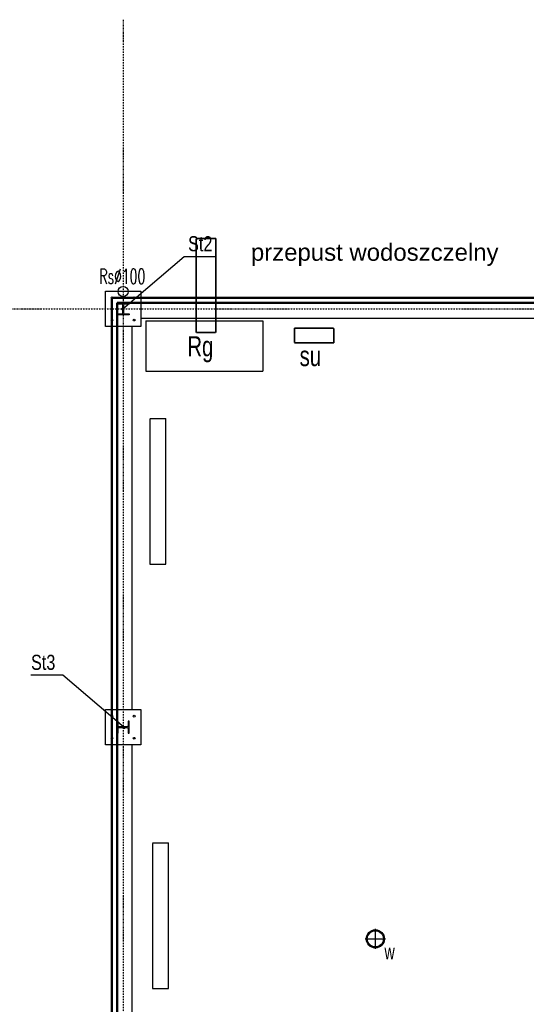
# Model space of a CAD drawing. Header units: centimetres. Extents: x 42630 to 130002, y 15 to 29179.
# Tile 47 of 159: x 49470 to 49973, y 5081 to 6058. Entities that reach past the tile are written whole.
import ezdxf
from ezdxf.enums import TextEntityAlignment as Align

# ---------------------------------------------------------------- set-up
doc = ezdxf.new("R2010")
doc.units = ezdxf.units.CM
doc.header["$LTSCALE"] = 0.01
doc.linetypes.add('ACAD_ISO02W100', pattern=[15, 12, -3])
doc.linetypes.add('DASHDOT2', pattern=[12.7, 6.35, -3.175, 0, -3.175])
doc.layers.get('0').update_dxf_attribs({"color": 253})
for name, color, linetype in [('33 - linia 2', 253, 'Continuous'), ('333 - linia 3', 253, 'Continuous'), ('A-ELEWACJE', 253, 'Continuous'), ('A-Grid', 253, 'DASHDOT2'), ('A-OPISY', 253, 'Continuous'), ('CKDACH_OPIS', 253, 'Continuous'), ('OPIS_K_WYK', 253, 'Continuous')]:
    doc.layers.add(name, color=color, linetype=linetype)
for name, color, linetype, lineweight in [('CKSCIANY_PRZEKR', 253, 'Continuous', 50), ('D_TABELKA 1-100_Pen_No__1_Nr_Pióra__1', 253, 'Continuous', 13), ('E0odgrom', 6, 'Continuous', 35), ('Elospr', 32, 'Continuous', 30), ('EPVt', 1, 'Continuous', 30), ('OPISYC', 5, 'Continuous', 25)]:
    doc.layers.add(name, color=color, linetype=linetype, lineweight=lineweight)
doc.layers.add('REV', color=253, linetype='Continuous', lineweight=40, plot=False)
doc.styles.add('GENERATED_STYLE_1', font='arial.ttf')
doc.styles.add('RomanS', font='romans.shx', dxfattribs={"width": 0.8})
doc.styles.get("Standard").update_dxf_attribs({"font": 'ic-simplex.shx', "width": 0.8})
doc.dimstyles.new('CADKON cm', dxfattribs={"dimscale": 10, "dimtxt": 2.5, "dimasz": 2.5, "dimexe": 1.8, "dimexo": 5, "dimgap": 0.6, "dimtad": 1, "dimrnd": 0.1, "dimtxsty": 'Standard', "dimblk1": 'OBLIQUE', "dimblk2": 'OBLIQUE', "dimsah": 1, "dimcen": 2.5, "dimadec": 1, "dimazin": 2, "dimtfac": 1, "dimtix": 1, "dimtmove": 2, "dimatfit": 3, "dimldrblk": 'OPEN30', "dimfxl": 5, "dimfxlon": 1, "dimtfill": 1, "dimtolj": 1, "dimarcsym": 0})

# ---------------------------------------------------------------- blocks, each defined once
blk = doc.blocks.new('A$7E8814A102C37C')
at = {"layer": 'A-Grid', "ltscale": 20}
blk.add_line((-237.5, -417), (3157.5, -417), dxfattribs=at)
blk.add_lwpolyline([(0, -130), (0, -1964.5)], dxfattribs=at)
blk = doc.blocks.new('A$7E8A9A372D53')
at = {"layer": '33 - linia 2'}
for points in [[(50, -50), (170, -50), (170, -61), (125.25, -61, 0.4142136), (113.25, -73), (113.25, -147, 0.4142136), (125.25, -159), (170, -159), (170, -170), (50, -170), (50, -159), (94.75, -159, 0.4142136), (106.75, -147), (106.75, -73, 0.4142136), (94.75, -61), (50, -61)], [(50, -4200), (50, -4320), (61, -4320), (61, -4275.25, -0.4142136), (73, -4263.25), (147, -4263.25, -0.4142136), (159, -4275.25), (159, -4320), (170, -4320), (170, -4200), (159, -4200), (159, -4244.75, -0.4142136), (147, -4256.75), (73, -4256.75, -0.4142136), (61, -4244.75), (61, -4200)]]:
    blk.add_lwpolyline(points, format="xyb", close=True, dxfattribs=at)
blk = doc.blocks.new('_OBLIQUE')
at = {"color": 0, "linetype": 'ByBlock'}
blk.add_line((-0.5, -0.5), (0.5, 0.5), dxfattribs=at)
blk = doc.blocks.new('A$7E8778113A2FE')
at = {"layer": 'A-ELEWACJE'}
for points in [[(0, -10), (0, 10)], [(0, -10), (0, 10)], [(-10, 0), (10, 0)], [(-10, 0), (10, 0)]]:
    blk.add_lwpolyline(points, dxfattribs=at)
for radius in [9, 8]:
    blk.add_circle((0, 0), radius, dxfattribs=at)
at = {"layer": 'A-OPISY', "lineweight": 20, "width": 0.7}
blk.add_text('w', height=15, dxfattribs=at).set_placement((9.03, -20.39))
blk = doc.blocks.new('A$7E8A16153526364')
at = {"layer": '33 - linia 2'}
for points in [[(-30285, 65), (-29935, 65), (-29935, -285), (-30285, -285)], [(-30285, -4085), (-29935, -4085), (-29935, -4435), (-30285, -4435)]]:
    blk.add_lwpolyline(points, close=True, dxfattribs=at)
for centre in [(-30220, 0), (-30000, 0), (-30220, -220), (-30000, -220), (-30220, -4150), (-30000, -4150), (-30220, -4370), (-30000, -4370)]:
    blk.add_circle(centre, 9, dxfattribs=at)
at = {"layer": '333 - linia 3'}
for points in [[(-29935, -50), (-29935, -200), (-25285, -200), (-25285, -50)], [(-30170, -4085), (-30020, -4085), (-30020, -285), (-30170, -285)], [(-30170, -8285), (-30020, -8285), (-30020, -4435), (-30170, -4435)]]:
    blk.add_lwpolyline(points, close=True, dxfattribs=at)

msp = doc.modelspace()

# ---------------------------------------------------------------- linework, layer by layer
msp.add_circle((49572.82, 5787.854), 5)
at = {"layer": 'CKSCIANY_PRZEKR'}
for p, q in [((49561.82, 5781.604), (50122.929, 5781.604)), ((49561.82, 4509.604), (49561.82, 5781.604)), ((49561.82, 5781.604), (49561.82, 5776.604)), ((49566.82, 5776.604), (50117.929, 5776.604)), ((49566.82, 4514.604), (49566.82, 5776.604))]:
    msp.add_line(p, q, dxfattribs=at)
at = {"layer": 'E0odgrom', "linetype": 'ACAD_ISO02W100'}
for points in [[(49645.381, 5840.358), (49664.766, 5840.358), (49664.766, 5747.313), (49645.381, 5747.313)], [(49742.873, 5751.521), (49781.642, 5751.521), (49781.642, 5736.982), (49742.873, 5736.982)]]:
    msp.add_lwpolyline(points, close=True, dxfattribs=at)
at = {"layer": 'Elospr'}
for p, q in [((49599.329, 5661.965, 425.286), (49615.056, 5661.965, 425.286)), ((49599.329, 5661.314, 425.286), (49599.329, 5517.314, 425.286)), ((49615.056, 5517.314, 425.286), (49615.056, 5661.965, 425.286)), ((49599.329, 5517.314, 425.286), (49615.056, 5517.314, 425.286)), ((49601.961, 5240.887, 425.286), (49617.688, 5240.887, 425.286)), ((49601.961, 5240.235, 425.286), (49601.961, 5096.235, 425.286)), ((49617.688, 5096.235, 425.286), (49617.688, 5240.887, 425.286)), ((49601.961, 5096.235, 425.286), (49617.688, 5096.235, 425.286))]:
    msp.add_line(p, q, dxfattribs=at)
at = {"layer": 'EPVt', "color": 1}
for p, q in [((49595.374, 5758.967), (49711.374, 5758.967)), ((49595.374, 5758.967), (49595.374, 5708.967)), ((49711.374, 5758.967), (49711.374, 5708.967)), ((49595.374, 5708.967), (49711.374, 5708.967))]:
    msp.add_line(p, q, dxfattribs=at)
at = {"layer": 'OPIS_K_WYK', "ltscale": 0.5}
for points in [[(49633.359, 5822.668), (49664.991, 5822.668)], [(49512.957, 5407.343), (49481.325, 5407.343)]]:
    msp.add_lwpolyline(points, dxfattribs=at)

# ---------------------------------------------------------------- block references
at = {"layer": 'A-ELEWACJE', "xscale": 0.1, "yscale": 0.1, "zscale": 0.1}
msp.add_blockref('A$7E8A16153526364', (52583.82, 5781.604), dxfattribs=at)
at = {"layer": 'A-ELEWACJE'}
msp.add_blockref('A$7E8778113A2FE', (49822.929, 5145.604), dxfattribs=at)
at = {"layer": 'A-Grid', "lineweight": -3}
msp.add_blockref('A$7E8814A102C37C', (49572.82, 6187.604), dxfattribs=at)
at = {"layer": 'REV', "xscale": 0.1, "yscale": 0.1, "zscale": 0.1}
msp.add_blockref('A$7E8A9A372D53', (49561.82, 5781.604), dxfattribs=at)

# ---------------------------------------------------------------- texts
at = {"layer": 'CKDACH_OPIS', "linetype": 'Continuous', "lineweight": 9, "style": 'RomanS', "width": 0.6}
msp.add_text('Rs∅100', height=15, rotation=0.001771, dxfattribs=at).set_placement((49549.287, 5795.46))
at = {"layer": 'D_TABELKA 1-100_Pen_No__1_Nr_Pióra__1', "color": 0, "linetype": 'Continuous', "style": 'GENERATED_STYLE_1'}
msp.add_text('przepust wodoszczelny', height=17, dxfattribs=at).set_placement((49699.513, 5818.404))
at = {"layer": 'OPIS_K_WYK', "linetype": 'Continuous', "width": 0.8}
for s, p in [('St2', (49637.267, 5827.812)), ('St3', (49481.569, 5412.487))]:
    msp.add_text(s, height=15, dxfattribs=at).set_placement(p)
at = {"layer": 'OPISYC', "width": 0.75}
for s, p in [('Rg', (49649.418, 5717.571)), ('su', (49758.455, 5707.879))]:
    msp.add_text(s, height=20, dxfattribs=at).set_placement(p, align=Align.BOTTOM_CENTER)

# ---------------------------------------------------------------- leaders
at = {"layer": 'OPIS_K_WYK', "ltscale": 0.5}
for points in [[(49572.495, 5770.604), (49633.359, 5822.668)], [(49573.82, 5355.279), (49512.957, 5407.343)]]:
    msp.add_leader(points, dimstyle='CADKON cm', override={"dimscale": 5, "dimldrblk": 'DotSmall'}, dxfattribs=at)

doc.saveas('drawing.dxf')
